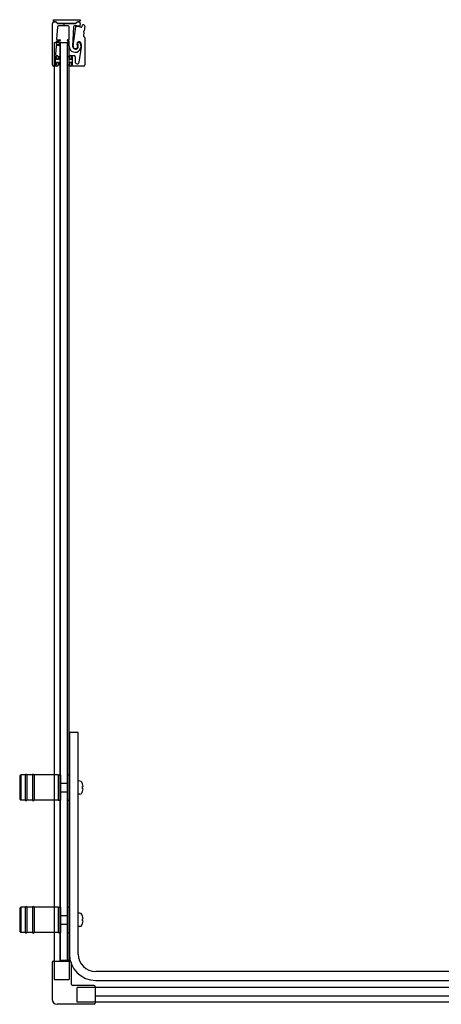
# Model space of a CAD drawing. Header units: millimetres. Extents: x 1653.199 to 1654.182, y -314.673 to -313.779.
# Tile 1 of 2: x 1653.199 to 1653.581, y -314.672 to -313.779. Entities that reach past the tile are written whole.
import ezdxf

# ---------------------------------------------------------------- set-up
doc = ezdxf.new("R2010")
doc.units = ezdxf.units.MM
doc.layers.add('SANINDUSA', color=3, linetype='CONTINUOUS')

msp = doc.modelspace()

# ---------------------------------------------------------------- linework, layer by layer
at = {"layer": 'SANINDUSA'}
for p, q in [((1653.23002, -313.77883), (1653.25395, -313.77883)), ((1653.23002, -313.77982), (1653.23002, -313.77883)), ((1653.25395, -313.77883), (1653.25395, -313.77982)), ((1653.22903, -313.8199), (1653.22903, -313.78215)), ((1653.23028, -313.7809), (1653.23174, -313.7809)), ((1653.23175, -313.78082), (1653.23102, -313.78082)), ((1653.23244, -313.78119), (1653.23335, -313.7821)), ((1653.23361, -313.78211), (1653.23269, -313.78121)), ((1653.23347, -313.78533), (1653.23269, -313.79642)), ((1653.23405, -313.78239), (1653.23827, -313.78239)), ((1653.24965, -313.7823), (1653.23406, -313.7823)), ((1653.24316, -313.7844), (1653.23447, -313.7844)), ((1653.23844, -313.78247), (1653.23892, -313.78295)), ((1653.23963, -313.78295), (1653.24011, -313.78247)), ((1653.24029, -313.78239), (1653.24964, -313.78239)), ((1653.24416, -313.79646), (1653.24416, -313.7854)), ((1653.24812, -313.78542), (1653.24721, -313.80281)), ((1653.24773, -313.80264), (1653.25027, -313.78542)), ((1653.25101, -313.78122), (1653.2501, -313.78211)), ((1653.25035, -313.7821), (1653.25126, -313.78119)), ((1653.25295, -313.78082), (1653.25197, -313.78082)), ((1653.25197, -313.78089), (1653.25197, -313.78089)), ((1653.25197, -313.78089), (1653.25297, -313.78089)), ((1653.25419, -313.78241), (1653.25377, -313.78439)), ((1653.25585, -313.78495), (1653.25623, -313.78371)), ((1653.25823, -313.78473), (1653.25762, -313.78904)), ((1653.23318, -313.79696), (1653.23558, -313.79696)), ((1653.24298, -313.79696), (1653.24366, -313.79696)), ((1653.25742, -313.79052), (1653.25701, -313.79338)), ((1653.25708, -313.78994), (1653.25736, -313.7903)), ((1653.25751, -313.78924), (1653.25714, -313.78951)), ((1653.25716, -313.7938), (1653.25806, -313.79471)), ((1653.25835, -313.79541), (1653.25835, -313.8199)), ((1653.2305, -313.79943), (1653.2305, -314.63305)), ((1653.2305, -313.79943), (1653.2315, -313.79943)), ((1653.2347, -313.79943), (1653.2315, -313.79943)), ((1653.23223, -313.80282), (1653.2317, -313.81033)), ((1653.23253, -313.79862), (1653.23239, -313.80062)), ((1653.23558, -313.80236), (1653.23273, -313.80236)), ((1653.23289, -313.80116), (1653.23558, -313.80116)), ((1653.23558, -313.79816), (1653.23303, -313.79816)), ((1653.2347, -313.79943), (1653.23569, -313.79943)), ((1653.23599, -313.79943), (1653.23569, -313.79943)), ((1653.23599, -313.79943), (1653.24255, -313.79943)), ((1653.23599, -314.63243), (1653.23599, -313.79943)), ((1653.23627, -314.63243), (1653.23627, -313.79943)), ((1653.23627, -313.79943), (1653.24227, -313.79943)), ((1653.24227, -313.79943), (1653.24227, -314.63243)), ((1653.24289, -313.79943), (1653.24255, -313.79943)), ((1653.24255, -314.63243), (1653.24255, -313.79943)), ((1653.24289, -313.79943), (1653.24339, -313.79943)), ((1653.24366, -313.79816), (1653.24298, -313.79816)), ((1653.24298, -313.80116), (1653.24366, -313.80116)), ((1653.24366, -313.80236), (1653.24298, -313.80236)), ((1653.24375, -313.79943), (1653.24339, -313.79943)), ((1653.24375, -313.79943), (1653.24405, -313.79943)), ((1653.24405, -314.63305), (1653.24405, -313.79943)), ((1653.24416, -313.80066), (1653.24416, -313.79866)), ((1653.25316, -313.81736), (1653.25529, -313.8039)), ((1653.23133, -313.8127), (1653.23133, -313.8196)), ((1653.23248, -313.81265), (1653.23148, -313.81265)), ((1653.23148, -313.81265), (1653.23148, -313.81965)), ((1653.23233, -313.8124), (1653.23163, -313.8124)), ((1653.23248, -313.8149), (1653.23248, -313.81265)), ((1653.23448, -313.8149), (1653.23248, -313.8149)), ((1653.23263, -313.8142), (1653.23263, -313.8127)), ((1653.2327, -313.8114), (1653.23303, -313.8114)), ((1653.23373, -313.8145), (1653.23293, -313.8145)), ((1653.23403, -313.8124), (1653.23403, -313.8142)), ((1653.23628, -313.81265), (1653.23448, -313.81265)), ((1653.23448, -313.81265), (1653.23448, -313.8149)), ((1653.23628, -313.81965), (1653.23628, -313.81265)), ((1653.24228, -313.81265), (1653.24228, -313.81965)), ((1653.24408, -313.81265), (1653.24228, -313.81265)), ((1653.24408, -313.8149), (1653.24408, -313.81265)), ((1653.24608, -313.8149), (1653.24408, -313.8149)), ((1653.24453, -313.8142), (1653.24453, -313.8124)), ((1653.24563, -313.8145), (1653.24483, -313.8145)), ((1653.24553, -313.8114), (1653.24853, -313.8114)), ((1653.24593, -313.8127), (1653.24593, -313.8142)), ((1653.24708, -313.81265), (1653.24608, -313.81265)), ((1653.24608, -313.81265), (1653.24608, -313.8149)), ((1653.24693, -313.8124), (1653.24623, -313.8124)), ((1653.24708, -313.81965), (1653.24708, -313.81265)), ((1653.24723, -313.8196), (1653.24723, -313.8127)), ((1653.24953, -313.8124), (1653.24953, -313.81707)), ((1653.23303, -313.8209), (1653.23003, -313.8209)), ((1653.23148, -313.81965), (1653.23248, -313.81965)), ((1653.23163, -313.8199), (1653.23233, -313.8199)), ((1653.23248, -313.8174), (1653.23448, -313.8174)), ((1653.23248, -313.81965), (1653.23248, -313.8174)), ((1653.23263, -313.8196), (1653.23263, -313.8181)), ((1653.23293, -313.8178), (1653.23373, -313.8178)), ((1653.23403, -313.8181), (1653.23403, -313.8199)), ((1653.23448, -313.8174), (1653.23448, -313.81965)), ((1653.23448, -313.81965), (1653.23628, -313.81965)), ((1653.24228, -313.81965), (1653.24408, -313.81965)), ((1653.24408, -313.81965), (1653.24408, -313.8174)), ((1653.24408, -313.8174), (1653.24608, -313.8174)), ((1653.24453, -313.8199), (1653.24453, -313.8181)), ((1653.24483, -313.8178), (1653.24563, -313.8178)), ((1653.25735, -313.8209), (1653.24553, -313.8209)), ((1653.24593, -313.8181), (1653.24593, -313.8196)), ((1653.24608, -313.8174), (1653.24608, -313.81965)), ((1653.24608, -313.81965), (1653.24708, -313.81965)), ((1653.24623, -313.8199), (1653.24693, -313.8199)), ((1653.24427, -314.42543), (1653.24427, -314.62643)), ((1653.25227, -314.42543), (1653.24427, -314.42543)), ((1653.25227, -314.62643), (1653.25227, -314.42543)), ((1653.19927, -314.46493), (1653.20027, -314.46393)), ((1653.19927, -314.46493), (1653.19927, -314.48593)), ((1653.20027, -314.46393), (1653.20027, -314.48693)), ((1653.20427, -314.46393), (1653.20027, -314.46393)), ((1653.20427, -314.46393), (1653.20427, -314.48693)), ((1653.20577, -314.46393), (1653.20577, -314.48693)), ((1653.21077, -314.46393), (1653.20577, -314.46393)), ((1653.21077, -314.46393), (1653.21077, -314.48693)), ((1653.21227, -314.46393), (1653.21227, -314.48693)), ((1653.23427, -314.46393), (1653.21227, -314.46393)), ((1653.23427, -314.46393), (1653.23427, -314.48693)), ((1653.23427, -314.46393), (1653.23427, -314.48693)), ((1653.23427, -314.46393), (1653.23627, -314.46393)), ((1653.23627, -314.46393), (1653.23627, -314.48693)), ((1653.24227, -314.46393), (1653.24227, -314.48693)), ((1653.24227, -314.46393), (1653.24427, -314.46393)), ((1653.23657, -314.47143), (1653.24227, -314.47143)), ((1653.2539, -314.46949), (1653.25227, -314.46943)), ((1653.25626, -314.47198), (1653.25622, -314.47202)), ((1653.25677, -314.47443), (1653.25622, -314.47443)), ((1653.23657, -314.47943), (1653.24227, -314.47943)), ((1653.2539, -314.48138), (1653.25227, -314.48143)), ((1653.25622, -314.47643), (1653.25677, -314.47643)), ((1653.25622, -314.47885), (1653.25626, -314.47888)), ((1653.19927, -314.48593), (1653.20027, -314.48693)), ((1653.20427, -314.48693), (1653.20027, -314.48693)), ((1653.21077, -314.48693), (1653.20577, -314.48693)), ((1653.23427, -314.48693), (1653.21227, -314.48693)), ((1653.23427, -314.48693), (1653.23627, -314.48693)), ((1653.24227, -314.48693), (1653.24427, -314.48693)), ((1653.19927, -314.58493), (1653.20027, -314.58393)), ((1653.19927, -314.58493), (1653.19927, -314.60593)), ((1653.20027, -314.58393), (1653.20027, -314.60693)), ((1653.20427, -314.58393), (1653.20027, -314.58393)), ((1653.20427, -314.58393), (1653.20427, -314.60693)), ((1653.20577, -314.58393), (1653.20577, -314.60693)), ((1653.21077, -314.58393), (1653.20577, -314.58393)), ((1653.21077, -314.58393), (1653.21077, -314.60693)), ((1653.21227, -314.58393), (1653.21227, -314.60693)), ((1653.23427, -314.58393), (1653.21227, -314.58393)), ((1653.23427, -314.58393), (1653.23427, -314.60693)), ((1653.23427, -314.58393), (1653.23427, -314.60693)), ((1653.23427, -314.58393), (1653.23627, -314.58393)), ((1653.23627, -314.58393), (1653.23627, -314.60693)), ((1653.23657, -314.59143), (1653.24227, -314.59143)), ((1653.24227, -314.58393), (1653.24227, -314.60693)), ((1653.24227, -314.58393), (1653.24427, -314.58393)), ((1653.2539, -314.58949), (1653.25227, -314.58943)), ((1653.25626, -314.59198), (1653.25622, -314.59202)), ((1653.23657, -314.59943), (1653.24227, -314.59943)), ((1653.25677, -314.59443), (1653.25622, -314.59443)), ((1653.25622, -314.59643), (1653.25677, -314.59643)), ((1653.25622, -314.59885), (1653.25626, -314.59888)), ((1653.19927, -314.60593), (1653.20027, -314.60693)), ((1653.20427, -314.60693), (1653.20027, -314.60693)), ((1653.21077, -314.60693), (1653.20577, -314.60693)), ((1653.23427, -314.60693), (1653.21227, -314.60693)), ((1653.23427, -314.60693), (1653.23627, -314.60693)), ((1653.24227, -314.60693), (1653.24427, -314.60693)), ((1653.2539, -314.60138), (1653.25227, -314.60143)), ((1653.2287, -314.63405), (1653.2287, -314.66755)), ((1653.2297, -314.63305), (1653.24485, -314.63305)), ((1653.24405, -314.63243), (1653.23599, -314.63243)), ((1653.23601, -314.63305), (1653.23601, -314.63243)), ((1653.24227, -314.63243), (1653.23627, -314.63243)), ((1653.24585, -314.63405), (1653.24585, -314.6534)), ((1654.13724, -314.64243), (1653.26827, -314.64243)), ((1653.2667, -314.6549), (1653.24735, -314.6549)), ((1653.26827, -314.65043), (1654.13724, -314.65043)), ((1653.2677, -314.6559), (1653.2677, -314.67105)), ((1653.56115, -314.65669), (1653.2677, -314.65669)), ((1654.16746, -314.65669), (1653.46115, -314.65669)), ((1653.2667, -314.67205), (1653.2332, -314.67205)), ((1653.56115, -314.66473), (1653.2677, -314.66473)), ((1654.18101, -314.67024), (1653.2677, -314.67024)), ((1654.17552, -314.66475), (1653.46115, -314.66475))]:
    msp.add_line(p, q, dxfattribs=at)
at = {"layer": 'SANINDUSA', "ltscale": 10}
for p, q in [((1653.2305, -314.63305), (1653.2305, -314.64943)), ((1653.24405, -314.63305), (1653.24405, -314.64943)), ((1653.2305, -314.64943), (1653.24405, -314.64943)), ((1653.2677, -314.65669), (1653.25131, -314.65669)), ((1653.25131, -314.67024), (1653.25131, -314.65669)), ((1653.2677, -314.67024), (1653.25131, -314.67024))]:
    msp.add_line(p, q, dxfattribs=at)
at = {"layer": 'SANINDUSA'}
for centre, radius, start, end in [((1653.23028, -313.78215), 0.00125, 90, 180), ((1653.23102, -313.77982), 0.001, 180, 270), ((1653.23173, -313.7819), 0.001, 44.9107, 89.4659), ((1653.23175, -313.78217), 0.00135, 45.4448, 90), ((1653.23405, -313.78139), 0.001, 224.9107, 270), ((1653.23447, -313.7854), 0.001, 90, 175.94302), ((1653.23406, -313.78165), 0.00065, 225.4448, 270), ((1653.23827, -313.78264), 0.00025, 45, 90), ((1653.23928, -313.78259), 0.0005, 225, 315), ((1653.24029, -313.78264), 0.00025, 90, 135), ((1653.24316, -313.7854), 0.001, 0, 90), ((1653.24912, -313.78548), 0.001, 92.24985, 177), ((1653.24981, -313.80295), 0.01849, 79.46815, 92.24985), ((1653.24964, -313.78139), 0.001, 270, 315), ((1653.24965, -313.78165), 0.00065, 270, 314.38239), ((1653.25076, -313.78549), 0.0005, 86.87429, 171.62444), ((1653.24981, -313.80295), 0.01799, 74.46815, 86.87429), ((1653.25197, -313.78217), 0.00135, 90, 135), ((1653.25197, -313.78189), 0.001, 90, 135), ((1653.25295, -313.77982), 0.001, 270, 0), ((1653.25297, -313.78214), 0.00125, 347.95912, 90), ((1653.25328, -313.78428), 0.0005, 259.46815, 347.95912), ((1653.25489, -313.78466), 0.001, 254.46815, 342.95912), ((1653.25671, -313.78385), 0.0005, 70.1363, 162.95912), ((1653.24981, -313.80295), 0.02081, 67.95837, 70.1363), ((1653.25724, -313.78459), 0.001, 352, 67.95837), ((1653.23318, -313.79646), 0.0005, 175.94302, 270), ((1653.23558, -313.79756), 0.0006, 270, 90), ((1653.24298, -313.79756), 0.0006, 90, 270), ((1653.24366, -313.79646), 0.0005, 270, 0), ((1653.25751, -313.79345), 0.0005, 172, 225), ((1653.25732, -313.78975), 0.0003, 127, 217), ((1653.25712, -313.79048), 0.0003, 352, 37), ((1653.25733, -313.789), 0.0003, 307, 352), ((1653.25735, -313.79541), 0.001, 0, 45), ((1653.23273, -313.80286), 0.0005, 90, 175.94302), ((1653.23289, -313.80066), 0.0005, 175.94302, 270), ((1653.23303, -313.79866), 0.0005, 90, 175.94302), ((1653.23558, -313.80176), 0.0006, 270, 90), ((1653.24298, -313.80176), 0.0006, 90, 270), ((1653.24366, -313.79866), 0.0005, 0, 90), ((1653.24366, -313.80066), 0.0005, 270, 0), ((1653.24366, -313.80286), 0.0005, 358.37906, 90), ((1653.24953, -313.80303), 0.00537, 178.37906, 34.62628), ((1653.24981, -313.80295), 0.0026, 177, 36.02172), ((1653.24981, -313.80295), 0.0021, 171.62444, 37.81512), ((1653.25286, -313.80058), 0.00177, 34.46929, 217.81512), ((1653.25292, -313.80068), 0.00125, 34.62628, 216.02172), ((1653.24939, -313.80296), 0.00598, 351.00614, 34.46929), ((1653.23163, -313.8127), 0.0003, 90, 180), ((1653.2327, -313.8104), 0.001, 175.94302, 270), ((1653.23233, -313.8127), 0.0003, 0, 90), ((1653.23293, -313.8142), 0.0003, 180, 270), ((1653.23303, -313.8124), 0.001, 0, 90), ((1653.23373, -313.8142), 0.0003, 270, 0), ((1653.24553, -313.8124), 0.001, 90, 180), ((1653.24483, -313.8142), 0.0003, 180, 270), ((1653.24563, -313.8142), 0.0003, 270, 0), ((1653.24623, -313.8127), 0.0003, 90, 180), ((1653.24693, -313.8127), 0.0003, 0, 90), ((1653.24853, -313.8124), 0.001, 0, 90), ((1653.23003, -313.8199), 0.001, 180, 270), ((1653.23163, -313.8196), 0.0003, 180, 270), ((1653.23233, -313.8196), 0.0003, 270, 0), ((1653.23293, -313.8181), 0.0003, 90, 180), ((1653.23303, -313.8199), 0.001, 270, 0), ((1653.23373, -313.8181), 0.0003, 0, 90), ((1653.24483, -313.8181), 0.0003, 90, 180), ((1653.24553, -313.8199), 0.001, 180, 270), ((1653.24563, -313.8181), 0.0003, 0, 90), ((1653.24623, -313.8196), 0.0003, 180, 270), ((1653.24693, -313.8196), 0.0003, 270, 0), ((1653.25136, -313.81707), 0.00183, 180, 351.00614), ((1653.25735, -313.8199), 0.001, 270, 0), ((1653.20502, -314.46418), 0.00075, 0, 180), ((1653.21152, -314.46418), 0.00075, 0, 180), ((1653.23657, -314.47173), 0.0003, 90, 180), ((1653.25383, -314.47149), 0.002, 29.54044, 88), ((1653.24687, -314.47543), 0.01, 20.1818, 29.54044), ((1653.24687, -314.47543), 0.00995, 5.76818, 20.08396), ((1653.23657, -314.47913), 0.0003, 180, 270), ((1653.25383, -314.47938), 0.002, 272, 330.45956), ((1653.24687, -314.47543), 0.01, 330.45956, 339.8182), ((1653.24687, -314.47543), 0.00995, 339.91604, 354.23182), ((1653.20502, -314.48668), 0.00075, 180, 0), ((1653.21152, -314.48668), 0.00075, 180, 0), ((1653.20502, -314.58418), 0.00075, 0, 180), ((1653.21152, -314.58418), 0.00075, 0, 180), ((1653.23657, -314.59173), 0.0003, 90, 180), ((1653.25383, -314.59149), 0.002, 29.54044, 88), ((1653.24687, -314.59543), 0.01, 20.1818, 29.54044), ((1653.24687, -314.59543), 0.00995, 5.76818, 20.08396), ((1653.23657, -314.59913), 0.0003, 180, 270), ((1653.25383, -314.59938), 0.002, 272, 330.45956), ((1653.24687, -314.59543), 0.01, 330.45956, 339.8182), ((1653.24687, -314.59543), 0.00995, 339.91604, 354.23182), ((1653.20502, -314.60668), 0.00075, 180, 0), ((1653.21152, -314.60668), 0.00075, 180, 0), ((1653.26827, -314.62643), 0.024, 180, 270), ((1653.26827, -314.62643), 0.016, 180, 270), ((1653.2297, -314.63405), 0.001, 90, 180), ((1653.24485, -314.63405), 0.001, 0, 90), ((1653.24735, -314.6534), 0.0015, 180, 270), ((1653.2667, -314.6559), 0.001, 0, 90), ((1653.2332, -314.66755), 0.0045, 180, 270), ((1653.2667, -314.67105), 0.001, 270, 0)]:
    msp.add_arc(centre, radius, start, end, dxfattribs=at)
for centre in [(1653.24889, -314.47543), (1653.24889, -314.59543)]:
    msp.add_ellipse(centre, major_axis=(0, -0.00947), ratio=0.778226, start_param=1.465014, end_param=1.676579, dxfattribs=at)

doc.saveas('drawing.dxf')
